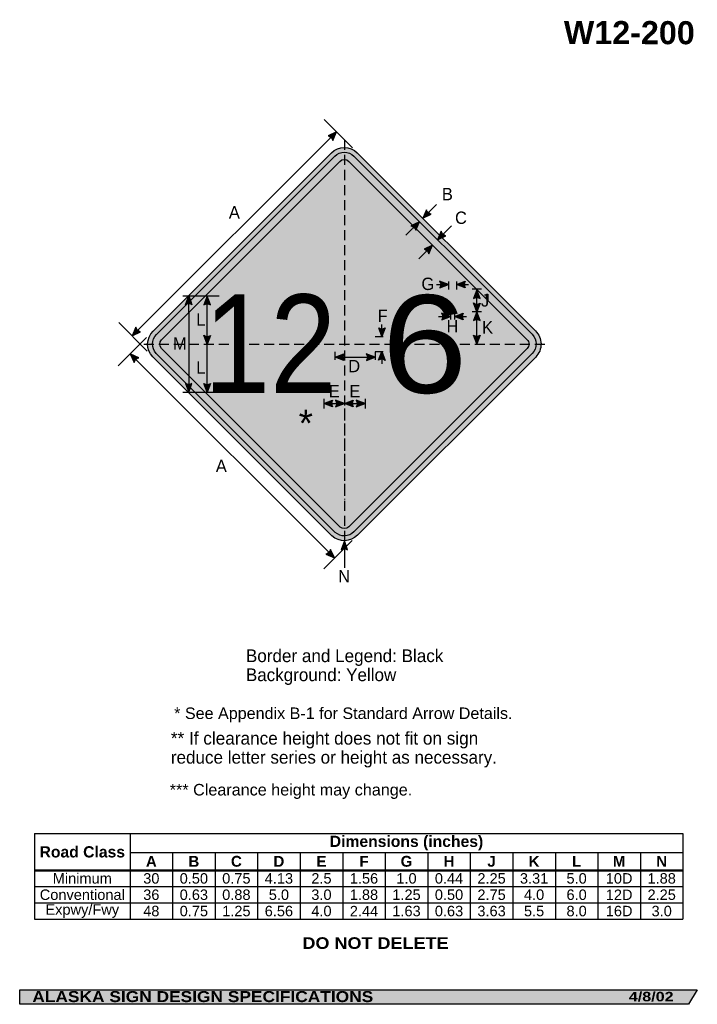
# Model space of a CAD drawing. Header units: feet. Extents: x 7 to 92, y 0 to 123.
import ezdxf
from ezdxf.enums import TextEntityAlignment as Align

# ---------------------------------------------------------------- set-up
doc = ezdxf.new("R2010")
doc.units = ezdxf.units.FT
doc.header["$MEASUREMENT"] = 0
doc.linetypes.add('DASHED2', pattern=[0.375, 0.25, -0.125])
doc.layers.add('Sign', color=7, linetype='Continuous')
doc.styles.add('ARIAL', font='arial.ttf')
doc.styles.add('ARIAL B', font='arialbd.ttf')
doc.styles.add('ARIAL BLACK B', font='ariblk.ttf')
doc.styles.add('ARIAL BLACK BI', font='ariblk.ttf')
doc.styles.add('FHWA SERIES D2000EX B', font='txt')

# ---------------------------------------------------------------- blocks, each defined once
blk = doc.blocks.new('*T2')
at = {"color": 0, "linetype": 'ByBlock', "lineweight": -2, "transparency": 16777216}
for p, q in [((0, 0), (80.80716279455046, 0)), ((0, 0), (0, -10.683075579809)), ((11.9071627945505, 0), (11.9071627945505, -4.553775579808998)), ((80.80716279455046, 0), (80.80716279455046, -10.683075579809)), ((11.9071627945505, -2.3558341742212), (80.80716279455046, -2.3558341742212)), ((17.2071627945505, -2.3558341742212), (17.2071627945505, -4.553775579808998)), ((22.50716279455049, -2.3558341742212), (22.50716279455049, -4.553775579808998)), ((27.80716279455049, -2.3558341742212), (27.80716279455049, -4.553775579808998)), ((33.10716279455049, -2.3558341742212), (33.10716279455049, -4.553775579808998)), ((38.40716279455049, -2.3558341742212), (38.40716279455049, -4.553775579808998)), ((43.70716279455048, -2.3558341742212), (43.70716279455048, -4.553775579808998)), ((49.00716279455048, -2.3558341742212), (49.00716279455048, -4.553775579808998)), ((54.30716279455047, -2.3558341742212), (54.30716279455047, -4.553775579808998)), ((59.60716279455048, -2.3558341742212), (59.60716279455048, -4.553775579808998)), ((64.90716279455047, -2.3558341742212), (64.90716279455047, -4.553775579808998)), ((70.20716279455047, -2.3558341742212), (70.20716279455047, -4.553775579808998)), ((75.50716279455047, -2.3558341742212), (75.50716279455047, -4.553775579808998)), ((0, -4.553775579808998), (80.80716279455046, -4.553775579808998)), ((0, -4.598775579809), (80.80716279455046, -4.598775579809)), ((11.9071627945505, -4.598775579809), (11.9071627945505, -10.683075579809)), ((17.2071627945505, -4.598775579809), (17.2071627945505, -10.683075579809)), ((22.50716279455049, -4.598775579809), (22.50716279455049, -10.683075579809)), ((27.80716279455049, -4.598775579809), (27.80716279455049, -10.683075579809)), ((33.10716279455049, -4.598775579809), (33.10716279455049, -10.683075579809)), ((38.40716279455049, -4.598775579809), (38.40716279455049, -10.683075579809)), ((43.70716279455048, -4.598775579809), (43.70716279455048, -10.683075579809)), ((49.00716279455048, -4.598775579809), (49.00716279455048, -10.683075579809)), ((54.30716279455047, -4.598775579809), (54.30716279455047, -10.683075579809)), ((59.60716279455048, -4.598775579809), (59.60716279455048, -10.683075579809)), ((64.90716279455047, -4.598775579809), (64.90716279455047, -10.683075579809)), ((70.20716279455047, -4.598775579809), (70.20716279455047, -10.683075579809)), ((75.50716279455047, -4.598775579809), (75.50716279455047, -10.683075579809)), ((0, -6.611875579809), (80.80716279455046, -6.611875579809)), ((0, -8.647475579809), (80.80716279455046, -8.647475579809)), ((0, -10.683075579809), (80.80716279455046, -10.683075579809))]:
    blk.add_line(p, q, dxfattribs=at)
at = {"color": 18, "transparency": 16777216, "attachment_point": 5}
for s, insert, char_height, width, style in [('Dimensions (inches)', (46.35716279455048, -1.177917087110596), 1.399999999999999, 68.77999999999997, 'ARIAL B'), ('Road Class', (5.95358139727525, -2.288137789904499), 1.399999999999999, 11.7871627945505, 'ARIAL B'), ('A', (14.5571627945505, -3.4660548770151), 1.35, 5.179999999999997, 'ARIAL B'), ('B', (19.8571627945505, -3.4660548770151), 1.35, 5.179999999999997, 'ARIAL B'), ('C', (25.1571627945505, -3.4660548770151), 1.35, 5.179999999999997, 'ARIAL B'), ('D', (30.4571627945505, -3.4660548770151), 1.35, 5.179999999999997, 'ARIAL B'), ('E', (35.7571627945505, -3.4660548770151), 1.35, 5.179999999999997, 'ARIAL B'), ('F', (41.05716279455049, -3.4660548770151), 1.35, 5.179999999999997, 'ARIAL B'), ('G', (46.35716279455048, -3.4660548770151), 1.35, 5.179999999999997, 'ARIAL B'), ('H', (51.65716279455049, -3.4660548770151), 1.35, 5.179999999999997, 'ARIAL B'), ('J', (56.95716279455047, -3.4660548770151), 1.35, 5.179999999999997, 'ARIAL B'), ('K', (62.25716279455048, -3.4660548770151), 1.35, 5.179999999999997, 'ARIAL B'), ('L', (67.55716279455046, -3.4660548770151), 1.35, 5.179999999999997, 'ARIAL B'), ('M', (72.85716279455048, -3.4660548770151), 1.35, 5.179999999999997, 'ARIAL B'), ('N', (78.15716279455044, -3.4660548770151), 1.35, 5.179999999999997, 'ARIAL B'), ('Minimum', (5.95358139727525, -5.594075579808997), 1.3, 11.7871627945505, 'ARIAL'), ('30', (14.5571627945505, -5.594075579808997), 1.3, 5.179999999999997, 'ARIAL'), ('0.50', (19.8571627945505, -5.594075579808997), 1.3, 5.179999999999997, 'ARIAL'), ('0.75', (25.1571627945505, -5.594075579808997), 1.3, 5.179999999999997, 'ARIAL'), ('4.13', (30.4571627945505, -5.594075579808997), 1.3, 5.179999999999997, 'ARIAL'), ('2.5', (35.7571627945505, -5.594075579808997), 1.3, 5.179999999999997, 'ARIAL'), ('1.56', (41.05716279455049, -5.594075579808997), 1.3, 5.179999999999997, 'ARIAL'), ('1.0', (46.35716279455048, -5.594075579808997), 1.3, 5.179999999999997, 'ARIAL'), ('0.44', (51.65716279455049, -5.594075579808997), 1.3, 5.179999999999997, 'ARIAL'), ('2.25', (56.95716279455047, -5.594075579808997), 1.3, 5.179999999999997, 'ARIAL'), ('3.31', (62.25716279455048, -5.594075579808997), 1.3, 5.179999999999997, 'ARIAL'), ('5.0', (67.55716279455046, -5.594075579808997), 1.3, 5.179999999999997, 'ARIAL'), ('10D', (72.85716279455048, -5.594075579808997), 1.3, 5.179999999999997, 'ARIAL'), ('1.88', (78.15716279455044, -5.594075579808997), 1.3, 5.179999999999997, 'ARIAL'), ('Conventional', (5.95358139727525, -7.629675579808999), 1.3, 11.7871627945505, 'ARIAL'), ('36', (14.5571627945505, -7.629675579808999), 1.3, 5.179999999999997, 'ARIAL'), ('0.63', (19.8571627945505, -7.629675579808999), 1.3, 5.179999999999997, 'ARIAL'), ('0.88', (25.1571627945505, -7.629675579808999), 1.3, 5.179999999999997, 'ARIAL'), ('5.0', (30.4571627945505, -7.629675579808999), 1.3, 5.179999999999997, 'ARIAL'), ('3.0', (35.7571627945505, -7.629675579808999), 1.3, 5.179999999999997, 'ARIAL'), ('1.88', (41.05716279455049, -7.629675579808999), 1.3, 5.179999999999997, 'ARIAL'), ('1.25', (46.35716279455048, -7.629675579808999), 1.3, 5.179999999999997, 'ARIAL'), ('0.50', (51.65716279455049, -7.629675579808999), 1.3, 5.179999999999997, 'ARIAL'), ('2.75', (56.95716279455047, -7.629675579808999), 1.3, 5.179999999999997, 'ARIAL'), ('4.0', (62.25716279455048, -7.629675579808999), 1.3, 5.179999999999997, 'ARIAL'), ('6.0', (67.55716279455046, -7.629675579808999), 1.3, 5.179999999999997, 'ARIAL'), ('12D', (72.85716279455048, -7.629675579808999), 1.3, 5.179999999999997, 'ARIAL'), ('2.25', (78.15716279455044, -7.629675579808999), 1.3, 5.179999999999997, 'ARIAL'), ('Expwy/Fwy', (5.95358139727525, -9.665275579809), 1.3, 11.7871627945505, 'ARIAL'), ('48', (14.5571627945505, -9.665275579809), 1.3, 5.179999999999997, 'ARIAL'), ('0.75', (19.8571627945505, -9.665275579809), 1.3, 5.179999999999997, 'ARIAL'), ('1.25', (25.1571627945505, -9.665275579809), 1.3, 5.179999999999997, 'ARIAL'), ('6.56', (30.4571627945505, -9.665275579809), 1.3, 5.179999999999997, 'ARIAL'), ('4.0', (35.7571627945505, -9.665275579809), 1.3, 5.179999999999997, 'ARIAL'), ('2.44', (41.05716279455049, -9.665275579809), 1.3, 5.179999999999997, 'ARIAL'), ('1.63', (46.35716279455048, -9.665275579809), 1.3, 5.179999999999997, 'ARIAL'), ('0.63', (51.65716279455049, -9.665275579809), 1.3, 5.179999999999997, 'ARIAL'), ('3.63', (56.95716279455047, -9.665275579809), 1.3, 5.179999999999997, 'ARIAL'), ('5.5', (62.25716279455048, -9.665275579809), 1.3, 5.179999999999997, 'ARIAL'), ('8.0', (67.55716279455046, -9.665275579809), 1.3, 5.179999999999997, 'ARIAL'), ('16D', (72.85716279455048, -9.665275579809), 1.3, 5.179999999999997, 'ARIAL'), ('3.0', (78.15716279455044, -9.665275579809), 1.3, 5.179999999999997, 'ARIAL')]:
    blk.add_mtext(s, dxfattribs=dict(at, insert=insert, char_height=char_height, width=width, style=style))

msp = doc.modelspace()

# ---------------------------------------------------------------- hatches: boundary and pattern name
h = msp.add_hatch(color=256)
h.dxf.hatch_style = 1
edge = h.paths.add_edge_path()
edge.add_line((46.42125804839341, 108.0560310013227), (46.87178906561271, 109.1289730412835))
edge.add_line((46.87178906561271, 109.1289730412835), (45.8209090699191, 108.6116031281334))
edge.add_arc((45.7122061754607, 107.8919858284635), 0.7277811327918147, 13.026667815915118, 81.4100407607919, ccw=False)
at = {"true_color": 0xffff00}
h = msp.add_hatch(color=2, dxfattribs=at)
h.dxf.hatch_style = 1
h.paths.add_polyline_path([(46.31082649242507, 58.74395984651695, 0.405015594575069), (49.48499226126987, 58.82380852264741), (71.70033481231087, 81.039151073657, 0.4200433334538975), (71.66594303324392, 84.29794977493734), (49.46889761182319, 106.494995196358, 0.4144463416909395), (46.24168067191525, 106.4921841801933), (24.0130534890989, 84.2635579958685, 0.4089501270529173), (23.98581438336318, 81.06684974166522)])
h.paths.add_polyline_path([(24.41406965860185, 81.48712298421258, -0.4081050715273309), (24.43752164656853, 83.83949811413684), (46.66623429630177, 106.0682096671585, -0.4144847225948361), (49.04474167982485, 106.0706229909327), (71.2463554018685, 83.86900926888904, -0.4210365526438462), (71.27580708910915, 81.46315132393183), (49.05858282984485, 59.24592722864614, -0.4035070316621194), (46.72574159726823, 59.17757199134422)], flags=16)
h.paths.add_polyline_path([(25.05818179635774, 82.11580378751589, -0.4053199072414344), (25.07422388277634, 83.20340829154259), (47.30318953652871, 105.432372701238, -0.4146113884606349), (48.40855439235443, 105.4340180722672), (70.618988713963, 83.2235837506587, -0.4243177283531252), (70.63901550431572, 82.09915169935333), (48.41804416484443, 59.87818076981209, -0.3985396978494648), (47.34409117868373, 59.83201290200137)], flags=0)
at = {"true_color": 0x000000}
h = msp.add_hatch(color=18, dxfattribs=at)
h.dxf.hatch_style = 1
h.paths.add_polyline_path([(46.72574159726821, 59.17757199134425, 0.4035070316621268), (49.05858282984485, 59.24592722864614), (71.27580708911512, 81.4631513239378, 0.4210365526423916), (71.24635540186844, 83.86900926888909), (49.04474167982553, 106.0706229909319, 0.414484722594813), (46.66623429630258, 106.0682096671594), (24.4375216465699, 83.83949811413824, 0.4081050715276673), (24.41406965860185, 81.48712298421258)])
h.paths.add_polyline_path([(25.05818179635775, 82.11580378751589, -0.4053199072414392), (25.07422388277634, 83.20340829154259), (47.30318953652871, 105.432372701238, -0.4146113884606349), (48.40855439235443, 105.4340180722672), (70.618988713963, 83.2235837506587, -0.4243177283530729), (70.63901550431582, 82.09915169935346), (48.41804416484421, 59.87818076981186, -0.3985396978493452), (47.34409117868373, 59.83201290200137)], flags=16)
at = {"true_color": 0xffff00}
h = msp.add_hatch(color=2, dxfattribs=at)
h.dxf.hatch_style = 1
h.paths.add_polyline_path([(47.34409117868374, 59.83201290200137, 0.3985396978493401), (48.41804416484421, 59.87818076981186), (70.63901550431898, 82.0991516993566, 0.4243177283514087), (70.61898871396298, 83.22358375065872), (48.40855439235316, 105.4340180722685, 0.414611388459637), (47.30318953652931, 105.4323727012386), (25.07422388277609, 83.20340829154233, 0.4053199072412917), (25.05818179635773, 82.11580378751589)])
h = msp.add_hatch(color=256)
h.dxf.hatch_style = 1
edge = h.paths.add_edge_path()
edge.add_line((58.07508897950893, 99.4122768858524), (57.6245579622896, 98.33933484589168))
edge.add_line((57.6245579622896, 98.33933484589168), (58.67543795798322, 98.85670475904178))
edge.add_arc((58.78414085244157, 99.57632205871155), 0.7277811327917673, 193.0266678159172, 261.4100407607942, ccw=False)
h = msp.add_hatch(color=256)
h.dxf.hatch_style = 1
edge = h.paths.add_edge_path()
edge.add_line((56.75243168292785, 96.8394599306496), (57.20296270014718, 97.91240197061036))
edge.add_line((57.20296270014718, 97.91240197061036), (56.15208270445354, 97.39503205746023))
edge.add_arc((56.04337980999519, 96.6754147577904), 0.7277811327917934, 13.026667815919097, 81.41004076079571, ccw=False)
h = msp.add_hatch(color=256)
h.dxf.hatch_style = 1
edge = h.paths.add_edge_path()
edge.add_line((59.9202837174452, 96.71855401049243), (59.46975270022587, 95.64561197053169))
edge.add_line((59.46975270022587, 95.64561197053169), (60.5206326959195, 96.16298188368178))
edge.add_arc((60.62933559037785, 96.88259918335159), 0.7277811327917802, 193.0266678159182, 261.4100407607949, ccw=False)
h = msp.add_hatch(color=256)
h.dxf.hatch_style = 1
edge = h.paths.add_edge_path()
edge.add_line((58.39768945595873, 93.92140995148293), (58.84822047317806, 94.99435199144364))
edge.add_line((58.84822047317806, 94.99435199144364), (57.79734047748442, 94.47698207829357))
edge.add_arc((57.68863758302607, 93.75736477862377), 0.7277811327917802, 13.026667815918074, 81.41004076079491, ccw=False)
h = msp.add_hatch(color=256)
h.dxf.hatch_style = 1
edge = h.paths.add_edge_path()
edge.add_line((59.74147822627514, 89.67931013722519), (60.83000002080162, 90.09077474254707))
edge.add_line((60.83000002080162, 90.09077474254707), (59.73144569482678, 90.49722127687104))
edge.add_arc((59.13451425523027, 90.08088219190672), 0.7277811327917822, -33.4889293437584, 34.894443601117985, ccw=False)
h = msp.add_hatch(color=256)
h.dxf.hatch_style = 1
edge = h.paths.add_edge_path()
edge.add_line((62.90810514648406, 89.67931013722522), (61.81958335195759, 90.09077474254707))
edge.add_line((61.81958335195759, 90.09077474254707), (62.91813767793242, 90.49722127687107))
edge.add_arc((63.51506911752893, 90.08088219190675), 0.7277811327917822, 145.105556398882, 213.4889293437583)
h = msp.add_hatch(color=256)
h.dxf.hatch_style = 1
edge = h.paths.add_edge_path()
edge.add_line((28.46067793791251, 88.65135452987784), (28.05313478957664, 87.55320655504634))
edge.add_arc((28.46796519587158, 86.95770659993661), 0.7257440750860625, 107.723897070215, 124.86140201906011, ccw=False)
edge.add_line((28.2470266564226, 87.64900293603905), (28.67655392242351, 88.0785301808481))
edge.add_line((28.67655392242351, 88.0785301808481), (28.46067793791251, 88.65135452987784))
h = msp.add_hatch(color=256)
h.dxf.hatch_style = 1
edge = h.paths.add_edge_path()
edge.add_line((31.16811993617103, 87.55200580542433), (30.75774233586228, 88.6409378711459))
edge.add_line((30.75774233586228, 88.6409378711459), (30.35019918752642, 87.54278989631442))
edge.add_arc((30.7659420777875, 86.94544307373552), 0.7277811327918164, 56.45386549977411, 124.83723844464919, ccw=False)
h = msp.add_hatch(color=256)
h.dxf.hatch_style = 1
edge = h.paths.add_edge_path()
edge.add_line((64.79050923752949, 88.33585996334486), (64.38013163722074, 89.42479202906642))
edge.add_line((64.38013163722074, 89.42479202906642), (63.97258848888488, 88.32664405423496))
edge.add_arc((64.38833137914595, 87.72929723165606), 0.7277811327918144, 56.453865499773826, 124.83723844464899, ccw=False)
at = {"true_color": 0xffffff}
h = msp.add_hatch(color=7, dxfattribs=at)
h.dxf.hatch_style = 1
h.paths.add_polyline_path([(65.5573087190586, 88.86564629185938), (65.55730998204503, 88.2852624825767), (65.75182599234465, 88.09074647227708), (65.75199716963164, 88.86558436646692)])
h = msp.add_hatch(color=7, dxfattribs=at)
h.dxf.hatch_style = 1
edge = h.paths.add_edge_path()
edge.add_line((28.67655392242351, 88.0785301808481), (28.2470266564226, 87.64900293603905))
edge.add_arc((28.46887767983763, 86.9558597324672), 0.7277811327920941, 56.45386549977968, 107.7480606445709, ccw=False)
edge.add_line((28.87105553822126, 87.56242246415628), (28.67655392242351, 88.0785301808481))
h = msp.add_hatch(color=256)
h.dxf.hatch_style = 1
edge = h.paths.add_edge_path()
edge.add_line((64.78968365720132, 87.76893243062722), (64.37930605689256, 86.68000036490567))
edge.add_line((64.37930605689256, 86.68000036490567), (63.97176290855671, 87.77814833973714))
edge.add_arc((64.38750579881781, 88.37549516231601), 0.7277811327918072, 235.1627615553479, 303.5461345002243)
h = msp.add_hatch(color=256)
h.dxf.hatch_style = 1
edge = h.paths.add_edge_path()
edge.add_line((59.9862698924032, 85.67866235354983), (61.07479168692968, 86.09012695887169))
edge.add_line((61.07479168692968, 86.09012695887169), (59.97623736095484, 86.49657349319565))
edge.add_arc((59.37930592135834, 86.08023440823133), 0.7277811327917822, -33.48892934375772, 34.894443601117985, ccw=False)
h = msp.add_hatch(color=256)
h.dxf.hatch_style = 1
edge = h.paths.add_edge_path()
edge.add_line((62.67112598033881, 85.67866235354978), (61.58260418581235, 86.09012695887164))
edge.add_line((61.58260418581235, 86.09012695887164), (62.68115851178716, 86.49657349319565))
edge.add_arc((63.27808995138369, 86.0802344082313), 0.7277811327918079, 145.105556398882, 213.488929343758)
h = msp.add_hatch(color=256)
h.dxf.hatch_style = 1
edge = h.paths.add_edge_path()
edge.add_line((64.78968365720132, 85.59106829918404), (64.37930605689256, 86.68000036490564))
edge.add_line((64.37930605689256, 86.68000036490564), (63.97176290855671, 85.58185239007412))
edge.add_arc((64.3875057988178, 84.98450556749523), 0.7277811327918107, 56.45386549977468, 124.83723844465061, ccw=False)
h = msp.add_hatch(color=256)
h.dxf.hatch_style = 1
edge = h.paths.add_edge_path()
edge.add_line((21.86647596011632, 84.74607095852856), (21.41594494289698, 83.67312891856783))
edge.add_line((21.41594494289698, 83.67312891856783), (22.46682493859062, 84.19049883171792))
edge.add_arc((22.57552783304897, 84.91011613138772), 0.7277811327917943, 193.0266678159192, 261.410040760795, ccw=False)
h = msp.add_hatch(color=256)
h.dxf.hatch_style = 1
edge = h.paths.add_edge_path()
edge.add_line((31.16811993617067, 83.74028660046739), (30.75774233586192, 82.65135453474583))
edge.add_line((30.75774233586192, 82.65135453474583), (30.35019918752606, 83.74950250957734))
edge.add_arc((30.76594207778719, 84.3468493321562), 0.7277811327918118, 235.1627615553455, 303.5461345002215)
h = msp.add_hatch(color=256)
h.dxf.hatch_style = 1
edge = h.paths.add_edge_path()
edge.add_line((52.95458475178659, 84.68950534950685), (52.54420715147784, 83.60057328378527))
edge.add_line((52.54420715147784, 83.60057328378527), (52.13666400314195, 84.69872125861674))
edge.add_arc((52.55240689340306, 85.29606808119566), 0.7277811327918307, 235.1627615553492, 303.5461345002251)
h = msp.add_hatch(color=256)
h.dxf.hatch_style = 1
edge = h.paths.add_edge_path()
edge.add_line((64.78847740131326, 83.75851576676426), (64.37809980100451, 82.6695837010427))
edge.add_line((64.37809980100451, 82.6695837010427), (63.97055665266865, 83.76773167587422))
edge.add_arc((64.38629954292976, 84.36507849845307), 0.7277811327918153, 235.162761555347, 303.5461345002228)
h = msp.add_hatch(color=256)
h.dxf.hatch_style = 1
edge = h.paths.add_edge_path()
edge.add_line((22.24211386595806, 80.95740635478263), (21.18146331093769, 81.43615808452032))
edge.add_line((21.18146331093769, 81.43615808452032), (21.67085742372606, 80.37196177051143))
edge.add_arc((22.38734788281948, 80.24426369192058), 0.7277811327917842, 101.5110706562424, 169.8944436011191, ccw=False)
h = msp.add_hatch(color=256)
h.dxf.hatch_style = 1
edge = h.paths.add_edge_path()
edge.add_line((47.79157011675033, 80.62660868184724), (46.70304832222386, 81.03807328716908))
edge.add_line((46.70304832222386, 81.03807328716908), (47.80160264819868, 81.44451982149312))
edge.add_arc((48.39853408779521, 81.02818073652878), 0.7277811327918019, 145.1055563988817, 213.488929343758)
h = msp.add_hatch(color=256)
h.dxf.hatch_style = 1
edge = h.paths.add_edge_path()
edge.add_line((50.60150568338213, 80.62660868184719), (51.69002747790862, 81.03807328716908))
edge.add_line((51.69002747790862, 81.03807328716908), (50.59147315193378, 81.44451982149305))
edge.add_arc((49.99454171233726, 81.02818073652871), 0.7277811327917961, -33.48892934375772, 34.89444360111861, ccw=False)
h = msp.add_hatch(color=256)
h.dxf.hatch_style = 1
edge = h.paths.add_edge_path()
edge.add_line((52.13380354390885, 80.63143288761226), (52.5441811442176, 81.72036495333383))
edge.add_line((52.5441811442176, 81.72036495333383), (52.95172429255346, 80.62221697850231))
edge.add_arc((52.53598140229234, 80.02487015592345), 0.7277811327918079, 55.16276155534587, 123.5461345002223)
h = msp.add_hatch(color=256)
h.dxf.hatch_style = 1
edge = h.paths.add_edge_path()
edge.add_line((28.46067793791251, 76.64875036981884), (28.05313478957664, 77.74689834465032))
edge.add_arc((28.46801353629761, 78.34248011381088), 0.7258388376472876, 235.1391583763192, 252.6894951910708)
edge.add_line((28.25204024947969, 77.64951723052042), (28.67750350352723, 77.22409442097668))
edge.add_line((28.67750350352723, 77.22409442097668), (28.46067793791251, 76.64875036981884))
h = msp.add_hatch(color=7, dxfattribs=at)
h.dxf.hatch_style = 1
edge = h.paths.add_edge_path()
edge.add_line((28.67750350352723, 77.22409442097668), (28.25204024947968, 77.64951723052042))
edge.add_arc((28.46887767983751, 78.34424516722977), 0.7277811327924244, 252.6658920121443, 303.5461345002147)
edge.add_line((28.87105553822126, 77.73768243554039), (28.67750350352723, 77.22409442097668))
h = msp.add_hatch(color=256)
h.dxf.hatch_style = 1
edge = h.paths.add_edge_path()
edge.add_line((31.16811993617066, 77.74028660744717), (30.75774233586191, 76.65135454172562))
edge.add_line((30.75774233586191, 76.65135454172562), (30.35019918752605, 77.74950251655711))
edge.add_arc((30.76594207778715, 78.34684933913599), 0.7277811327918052, 235.1627615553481, 303.5461345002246)
h = msp.add_hatch(color=256)
h.dxf.hatch_style = 1
edge = h.paths.add_edge_path()
edge.add_line((46.39053202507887, 74.8323656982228), (45.30201023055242, 75.24383030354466))
edge.add_line((45.30201023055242, 75.24383030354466), (46.40056455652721, 75.65027683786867))
edge.add_arc((46.99749599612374, 75.23393775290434), 0.7277811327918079, 145.105556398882, 213.488929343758)
h = msp.add_hatch(color=256)
h.dxf.hatch_style = 1
edge = h.paths.add_edge_path()
edge.add_line((46.76817235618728, 74.83818586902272), (47.85669415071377, 75.24965047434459))
edge.add_line((47.85669415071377, 75.24965047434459), (46.75813982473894, 75.65609700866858))
edge.add_arc((46.16120838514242, 75.23975792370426), 0.7277811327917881, -33.48892934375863, 34.8944436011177, ccw=False)
h = msp.add_hatch(color=256)
h.dxf.hatch_style = 1
edge = h.paths.add_edge_path()
edge.add_line((48.94782011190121, 74.83818586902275), (47.85929831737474, 75.24965047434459))
edge.add_line((47.85929831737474, 75.24965047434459), (48.95785264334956, 75.65609700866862))
edge.add_arc((49.55478408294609, 75.23975792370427), 0.7277811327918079, 145.105556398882, 213.4889293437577)
h = msp.add_hatch(color=256)
h.dxf.hatch_style = 1
edge = h.paths.add_edge_path()
edge.add_line((49.34630092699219, 74.8440534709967), (50.43482272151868, 75.2555180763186))
edge.add_line((50.43482272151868, 75.2555180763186), (49.33626839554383, 75.66196461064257))
edge.add_arc((48.7393369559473, 75.24562552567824), 0.7277811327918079, -33.48892934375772, 34.894443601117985, ccw=False)
h = msp.add_hatch(color=256)
h.dxf.hatch_style = 1
edge = h.paths.add_edge_path()
edge.add_line((48.26177736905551, 57.01972237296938), (47.85546722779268, 58.11017864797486))
edge.add_line((47.85546722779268, 58.11017864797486), (47.44382791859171, 57.01355953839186))
edge.add_arc((47.85733822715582, 56.41466505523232), 0.727781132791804, 56.24000002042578, 124.62337296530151, ccw=False)
h = msp.add_hatch(color=256)
h.dxf.hatch_style = 1
edge = h.paths.add_edge_path()
edge.add_line((45.56624021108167, 56.46948235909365), (46.62689076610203, 55.99073062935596))
edge.add_line((46.62689076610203, 55.99073062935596), (46.13749665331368, 57.05492694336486))
edge.add_arc((45.42100619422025, 57.18262502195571), 0.7277811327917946, 281.5110706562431, 349.89444360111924, ccw=False)
at = {"layer": 'Sign', "true_color": 0xffffff}
msp.add_hatch(color=7, dxfattribs=at).paths.add_polyline_path([(56.82656459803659, 97.01600786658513), (57.20296270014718, 97.91240197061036), (56.35006810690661, 97.49250435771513)])
at = {"layer": 'Sign', "true_color": 0x000000}
for points in [[(46.30495575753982, 89.46513995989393), (47.30495575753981, 89.46513995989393), (47.05989957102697, 86.71513995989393), (46.55495575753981, 86.71999989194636)], [(60.83000001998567, 89.46708333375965), (61.83000001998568, 89.46708333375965), (61.58494383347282, 86.71708333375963), (61.08000001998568, 86.72194326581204)], [(62.70500001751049, 89.46708333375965), (63.70500001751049, 89.46708333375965), (63.45994383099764, 86.71708333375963), (62.95500001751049, 86.72194326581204)], [(46.69037241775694, 83.59135453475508), (51.69037241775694, 83.59135453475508), (51.69037241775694, 81.7113545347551), (46.69037241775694, 81.7113545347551)], [(47.88426842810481, 63.26133979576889), (41.19293694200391, 69.57137366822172), (41.15647178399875, 69.610322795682), (41.08354332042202, 69.68822501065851), (40.99237764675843, 69.82455190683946), (40.95591434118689, 69.9024541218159), (40.90121753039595, 69.99983387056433), (40.86475051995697, 70.1166832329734), (40.82828536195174, 70.23353655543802), (40.81005556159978, 70.35038789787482), (40.79182205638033, 70.48671677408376), (40.81005556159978, 70.64251922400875), (40.81005556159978, 70.70094786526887), (40.82828536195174, 70.77884810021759), (40.86475051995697, 70.95412808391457), (40.90121753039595, 71.03203029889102), (40.91945103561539, 71.1099305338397), (40.99237764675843, 71.2462594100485), (41.08354332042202, 71.36311075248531), (41.17470528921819, 71.46049050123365), (41.2658654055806, 71.55786430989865), (41.35702922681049, 71.61629295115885), (41.46642470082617, 71.67471961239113), (41.55758481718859, 71.71366675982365), (41.6669802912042, 71.7526198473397), (41.75814596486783, 71.77209540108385), (41.84930608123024, 71.79156897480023), (41.99516671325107, 71.79156897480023), (42.08632868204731, 71.79156897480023), (42.12279384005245, 71.79156897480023), (45.31348682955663, 71.09045696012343), (45.31348682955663, 74.61550644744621), (50.43682393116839, 74.61550644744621), (50.43682393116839, 71.09045696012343), (53.62751321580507, 71.79156897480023), (53.77337384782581, 71.79156897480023), (53.91923262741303, 71.79156897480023), (54.01039830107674, 71.77209540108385), (54.10156026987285, 71.7526198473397), (54.30211586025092, 71.67471961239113), (54.39327968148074, 71.61629295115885), (54.50267330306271, 71.55786430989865), (54.59383527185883, 71.46049050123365), (54.68500094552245, 71.36311075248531), (54.75792940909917, 71.2462594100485), (54.83085972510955, 71.1099305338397), (54.90379004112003, 70.95412808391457), (54.94025519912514, 70.77884810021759), (54.95848870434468, 70.64251922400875), (54.95848870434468, 70.48671677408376), (54.95848870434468, 70.35038789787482), (54.92202169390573, 70.23353655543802), (54.90379004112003, 70.1166832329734), (54.84909323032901, 69.99983387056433), (54.81262807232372, 69.9024541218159), (54.75792940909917, 69.82455190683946), (54.66676744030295, 69.68822501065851), (54.61206877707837, 69.610322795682), (54.57560547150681, 69.57137366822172)], [(7.399373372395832, 2.133735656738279), (91.84195454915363, 2.133735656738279), (90.75006357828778, 0.3343149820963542), (7.402168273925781, 0.3343149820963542)]]:
    msp.add_hatch(color=18, dxfattribs=at).paths.add_polyline_path(points, flags=0)

# ---------------------------------------------------------------- linework, layer by layer
for p, q in [((28.46067793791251, 87.8626542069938), (28.46067793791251, 88.65135452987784)), ((28.46067793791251, 77.43745069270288), (28.46067793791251, 76.64875036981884)), ((9.244593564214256, 21.62073358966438), (90.05175635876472, 21.62073358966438)), ((9.244593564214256, 17.11278532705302), (90.05175635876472, 17.11278532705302)), ((9.244593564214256, 16.98237137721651), (90.05175635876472, 16.98237137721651))]:
    msp.add_line(p, q)
at = {"color": 7, "true_color": 0xffffff}
msp.add_line((28.46067793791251, 86.58986215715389), (28.46067793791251, 87.86265420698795), dxfattribs=at)
for points in [[(46.42125804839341, 108.0560310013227), (46.87178906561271, 109.1289730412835), (45.8209090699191, 108.6116031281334, -0.307560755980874), (46.42125804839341, 108.0560310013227, -4.141293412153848)], [(58.07508897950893, 99.4122768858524), (57.6245579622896, 98.33933484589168), (58.67543795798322, 98.85670475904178, -0.307560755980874), (58.07508897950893, 99.4122768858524, -4.141293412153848)], [(56.75243168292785, 96.8394599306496), (57.20296270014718, 97.91240197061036), (56.15208270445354, 97.39503205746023, -0.307560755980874), (56.75243168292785, 96.8394599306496, -4.141293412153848)], [(59.9202837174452, 96.71855401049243), (59.46975270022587, 95.64561197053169), (60.5206326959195, 96.16298188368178, -0.307560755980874), (59.9202837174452, 96.71855401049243, -4.141293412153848)], [(58.39768945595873, 93.92140995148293), (58.84822047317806, 94.99435199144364), (57.79734047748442, 94.47698207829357, -0.307560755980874), (58.39768945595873, 93.92140995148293, -4.141293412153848)], [(59.74147822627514, 89.67931013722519), (60.83000002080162, 90.09077474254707), (59.73144569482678, 90.49722127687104, -0.307560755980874), (59.74147822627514, 89.67931013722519, -4.141293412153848)], [(62.90810514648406, 89.67931013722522), (61.81958335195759, 90.09077474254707), (62.91813767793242, 90.49722127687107, 0.307560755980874), (62.90810514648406, 89.67931013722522, 4.141293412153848)], [(31.16811993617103, 87.55200580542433), (30.75774233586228, 88.6409378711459), (30.35019918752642, 87.54278989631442, -0.307560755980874), (31.16811993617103, 87.55200580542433, -4.141293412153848)], [(64.79050923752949, 88.33585996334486), (64.38013163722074, 89.42479202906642), (63.97258848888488, 88.32664405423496, -0.307560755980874), (64.79050923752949, 88.33585996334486, -4.141293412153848)], [(64.78968365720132, 87.76893243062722), (64.37930605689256, 86.68000036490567), (63.97176290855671, 87.77814833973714, 0.307560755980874), (64.78968365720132, 87.76893243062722, 4.141293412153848)], [(59.9862698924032, 85.67866235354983), (61.07479168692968, 86.09012695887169), (59.97623736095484, 86.49657349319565, -0.307560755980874), (59.9862698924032, 85.67866235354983, -4.141293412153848)], [(62.67112598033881, 85.67866235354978), (61.58260418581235, 86.09012695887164), (62.68115851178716, 86.49657349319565, 0.307560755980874), (62.67112598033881, 85.67866235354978, 4.141293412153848)], [(64.78968365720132, 85.59106829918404), (64.37930605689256, 86.68000036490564), (63.97176290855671, 85.58185239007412, -0.307560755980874), (64.78968365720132, 85.59106829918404, -4.141293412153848)], [(21.86647596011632, 84.74607095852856), (21.41594494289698, 83.67312891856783), (22.46682493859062, 84.19049883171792, -0.307560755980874), (21.86647596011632, 84.74607095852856, -4.141293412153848)], [(31.16811993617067, 83.74028660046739), (30.75774233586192, 82.65135453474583), (30.35019918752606, 83.74950250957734, 0.307560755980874), (31.16811993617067, 83.74028660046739, 4.141293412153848)], [(52.95458475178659, 84.68950534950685), (52.54420715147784, 83.60057328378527), (52.13666400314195, 84.69872125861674, 0.307560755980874), (52.95458475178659, 84.68950534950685, 4.141293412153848)], [(64.78847740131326, 83.75851576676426), (64.37809980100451, 82.6695837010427), (63.97055665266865, 83.76773167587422, 0.307560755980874), (64.78847740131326, 83.75851576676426, 4.141293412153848)], [(22.24211386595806, 80.95740635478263), (21.18146331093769, 81.43615808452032), (21.67085742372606, 80.37196177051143, -0.307560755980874), (22.24211386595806, 80.95740635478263, -4.141293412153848)], [(47.79157011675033, 80.62660868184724), (46.70304832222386, 81.03807328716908), (47.80160264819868, 81.44451982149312, 0.307560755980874), (47.79157011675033, 80.62660868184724, 4.141293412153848)], [(50.60150568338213, 80.62660868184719), (51.69002747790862, 81.03807328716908), (50.59147315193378, 81.44451982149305, -0.307560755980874), (50.60150568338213, 80.62660868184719, -4.141293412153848)], [(52.13380354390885, 80.63143288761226), (52.5441811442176, 81.72036495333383), (52.95172429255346, 80.62221697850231, 0.307560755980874), (52.13380354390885, 80.63143288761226, 4.141293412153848)], [(31.16811993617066, 77.74028660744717), (30.75774233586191, 76.65135454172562), (30.35019918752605, 77.74950251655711, 0.307560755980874), (31.16811993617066, 77.74028660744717, 4.141293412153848)], [(46.39053202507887, 74.8323656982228), (45.30201023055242, 75.24383030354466), (46.40056455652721, 75.65027683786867, 0.307560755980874), (46.39053202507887, 74.8323656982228, 4.141293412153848)], [(46.76817235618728, 74.83818586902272), (47.85669415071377, 75.24965047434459), (46.75813982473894, 75.65609700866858, -0.307560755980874), (46.76817235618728, 74.83818586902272, -4.141293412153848)], [(48.94782011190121, 74.83818586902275), (47.85929831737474, 75.24965047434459), (48.95785264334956, 75.65609700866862, 0.307560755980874), (48.94782011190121, 74.83818586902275, 4.141293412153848)], [(49.34630092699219, 74.8440534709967), (50.43482272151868, 75.2555180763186), (49.33626839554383, 75.66196461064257, -0.307560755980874), (49.34630092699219, 74.8440534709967, -4.141293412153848)], [(48.26177736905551, 57.01972237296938), (47.85546722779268, 58.11017864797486), (47.44382791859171, 57.01355953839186, -0.307560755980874), (48.26177736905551, 57.01972237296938, -4.141293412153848)], [(45.56624021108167, 56.46948235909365), (46.62689076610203, 55.99073062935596), (46.13749665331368, 57.05492694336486, -0.307560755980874), (45.56624021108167, 56.46948235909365, -4.141293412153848)]]:
    msp.add_lwpolyline(points, format="xyb")
for points in [[(49.46889761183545, 106.4949951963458), (71.66594303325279, 84.29794977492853, -0.4200433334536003), (71.70033481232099, 81.0391510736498), (49.48499226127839, 58.8238085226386, -0.4050155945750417), (46.31082649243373, 58.74395984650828), (23.9858143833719, 81.0668497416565, -0.4089501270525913), (24.01305348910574, 84.26355799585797), (46.24577245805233, 106.4962759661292, -0.4137034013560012)], [(49.46889761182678, 106.4949951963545), (71.66594303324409, 84.29794977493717, -0.4200433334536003), (71.70033481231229, 81.03915107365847), (49.48499226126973, 58.82380852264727, -0.4050155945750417), (46.31082649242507, 58.74395984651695), (23.98581438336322, 81.06684974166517, -0.4089501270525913), (24.01305348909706, 84.26355799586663), (46.24577245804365, 106.4962759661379, -0.4137034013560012)], [(28.05313478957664, 87.55320655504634), (28.46067793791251, 88.65135452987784), (28.67655392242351, 88.0785301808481), (28.2470266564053, 87.64900293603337, 0.0749161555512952)], [(28.05313478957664, 77.74689834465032), (28.46067793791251, 76.64875036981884), (28.67750350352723, 77.22409442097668), (28.25204024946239, 77.64951723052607, -0.0767278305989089)]]:
    msp.add_lwpolyline(points, format="xyb", close=True)
at = {"color": 18, "true_color": 0x000000}
for points in [[(49.04474167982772, 106.0706229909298), (71.24635540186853, 83.869009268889, -0.4210365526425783), (71.27580708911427, 81.46315132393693), (49.05858282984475, 59.24592722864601, -0.4035070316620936), (46.72574159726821, 59.17757199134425), (24.41406965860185, 81.48712298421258, -0.4081050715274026), (24.43752164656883, 83.83949811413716), (46.66974695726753, 106.071722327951, -0.4136193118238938)], [(48.40855439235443, 105.4340180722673), (70.618988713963, 83.2235837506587, -0.4243177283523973), (70.63901550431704, 82.09915169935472), (48.41804416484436, 59.878180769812, -0.3985396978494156), (47.34409117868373, 59.83201290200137), (25.05818179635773, 82.11580378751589, -0.4053199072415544), (25.07422388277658, 83.20340829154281), (47.30558389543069, 105.4347670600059, -0.4133418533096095)]]:
    msp.add_lwpolyline(points, format="xyb", close=True, dxfattribs=at)
at = {"color": 7, "true_color": 0xffffff}
msp.add_lwpolyline([(65.75182599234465, 88.09074647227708), (65.55730998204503, 88.2852624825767), (65.5573087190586, 88.86564629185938), (65.75199716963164, 88.86558436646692)], close=True, dxfattribs=at)
for points in [[(28.2470266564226, 87.64900293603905), (28.67655392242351, 88.0785301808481), (28.87105553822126, 87.56242246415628, 0.2276266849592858)], [(28.25204024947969, 77.64951723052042), (28.67750350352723, 77.22409442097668), (28.87105553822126, 77.73768243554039, -0.2257276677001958)]]:
    msp.add_lwpolyline(points, format="xyb", close=True, dxfattribs=at)
at = {"layer": 'Sign', "color": 18, "lineweight": -3, "true_color": 0x000000}
for p, q in [((48.88469492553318, 107.1210455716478), (45.34916101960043, 110.6565794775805)), ((21.41594494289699, 83.67312891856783), (46.8717890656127, 109.1289730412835)), ((59.36045945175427, 100.0752252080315), (57.62455796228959, 98.33933484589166)), ((55.50591466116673, 96.21536601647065), (57.20296270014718, 97.91240197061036)), ((61.20565436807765, 97.38149979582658), (59.46975270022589, 95.64561197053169)), ((57.15117225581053, 93.29731857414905), (58.84822047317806, 94.99435199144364)), ((59.34501562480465, 90.09077474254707), (60.84501562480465, 90.09077474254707)), ((60.83000002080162, 90.46708332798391), (60.83000002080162, 89.46708332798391)), ((61.81697918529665, 90.09077474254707), (63.31697918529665, 90.09077474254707)), ((61.81958335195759, 90.46708332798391), (61.81958335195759, 89.46708332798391)), ((27.73673260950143, 88.65135452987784), (32.23673260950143, 88.65135452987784)), ((30.75774233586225, 76.65135454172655), (30.75774233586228, 88.6409378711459)), ((64.9551186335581, 89.49833333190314), (63.8051186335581, 89.49833333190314)), ((64.37809980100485, 82.66958370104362), (64.38013163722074, 89.42479202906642)), ((28.46067793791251, 86.58986215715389), (28.46067793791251, 76.64875036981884)), ((59.57479169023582, 86.09012695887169), (61.07479169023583, 86.09012695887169)), ((61.07479168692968, 86.73270833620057), (61.07479168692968, 85.73270833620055)), ((61.57639846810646, 86.09012695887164), (63.07639846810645, 86.09012695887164)), ((61.5800000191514, 86.72229166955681), (61.5800000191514, 85.72229166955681)), ((64.95308679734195, 86.68000036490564), (63.80308679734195, 86.68000036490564)), ((23.27011159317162, 81.78771225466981), (19.73457768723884, 85.32324616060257)), ((52.54420715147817, 83.60057328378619), (52.54420715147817, 85.1005732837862)), ((51.70565247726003, 83.59536494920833), (52.70565247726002, 83.59536494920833)), ((23.20964693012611, 83.46434170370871), (19.67411302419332, 79.92880779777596)), ((21.17104664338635, 81.44657475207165), (46.62689076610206, 55.99073062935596)), ((46.69002748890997, 81.69432328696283), (46.69002748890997, 80.69432328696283)), ((46.70044415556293, 81.03807328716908), (51.70044415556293, 81.03807328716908)), ((51.69002747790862, 81.69953161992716), (51.69002747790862, 80.69953161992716)), ((51.70565247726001, 81.72036495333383), (52.70565247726, 81.72036495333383)), ((52.5441811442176, 81.70473995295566), (52.5441811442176, 80.20473995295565)), ((27.73673260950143, 76.64875036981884), (32.23673260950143, 76.64875036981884)), ((45.29940606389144, 75.82324254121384), (45.29940606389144, 74.62324254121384)), ((45.29940606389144, 75.24383030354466), (50.43482272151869, 75.2555180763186)), ((50.43482272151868, 75.81282587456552), (50.43482272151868, 74.61282587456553)), ((48.82423023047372, 58.16225840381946), (45.28869632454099, 54.62672449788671)), ((47.85546722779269, 58.11017864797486), (47.85546722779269, 54.75600840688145))]:
    msp.add_line(p, q, dxfattribs=at)
at = {"layer": 'Sign', "color": 7, "lineweight": -3, "true_color": 0xffffff}
msp.add_line((64.9551186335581, 89.49833333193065), (64.34423913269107, 89.49833333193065), dxfattribs=at)
at = {"layer": 'Sign', "color": 18, "linetype": 'DASHED2', "lineweight": -3, "ltscale": 5, "true_color": 0x000000}
for points in [[(47.85669415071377, 108.1101786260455), (47.85669415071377, 58.14036438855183)], [(22.85546723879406, 82.65135453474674), (72.85546723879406, 82.65135453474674)]]:
    msp.add_lwpolyline(points, dxfattribs=at)
at = {"layer": 'Sign', "color": 7, "linetype": 'DASHED2', "lineweight": -3, "ltscale": 5, "true_color": 0xffffff}
msp.add_lwpolyline([(47.85669415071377, 74.61450737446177), (47.85669415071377, 63.26105076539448)], dxfattribs=at)
at = {"layer": 'Sign', "color": 18, "lineweight": -3, "true_color": 0x000000}
msp.add_lwpolyline([(47.85669415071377, 57.44351195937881), (47.85669415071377, 56.94351195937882)], dxfattribs=at)
at = {"layer": 'Sign', "color": 250, "lineweight": -3, "true_color": 0x1f1a17}
msp.add_lwpolyline([(7.399373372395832, 2.133735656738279), (91.84195454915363, 2.133735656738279), (90.75006357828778, 0.3343149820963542), (7.402168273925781, 0.3343149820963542)], close=True, dxfattribs=at)

# ---------------------------------------------------------------- block references
msp.add_blockref('*T2', (9.244593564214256, 21.62073358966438))

# ---------------------------------------------------------------- texts
at = {"layer": 'Sign', "color": 18, "true_color": 0x000000, "style": 'ARIAL B'}
msp.add_text('W12-200', height=2.879082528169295, rotation=359.8749804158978, dxfattribs=at).set_placement((75.20486928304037, 120.0694572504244), (91.52486850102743, 120.0338469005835), align=Align.ALIGNED)
at = {"layer": 'Sign', "color": 18, "true_color": 0x000000, "style": 'ARIAL'}
for s, height, width, p, p2 in [('B', 1.541250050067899, 0.9582577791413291, (60.00647879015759, 100.5856131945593), (61.38264910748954, 100.5856131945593)), ('A', 1.541250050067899, 0.9561578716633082, (33.46186966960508, 98.30883625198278), (34.83803998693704, 98.30883625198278)), ('C', 1.541250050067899, 0.9510920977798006, (61.64995718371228, 97.63550180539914), (63.12882678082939, 97.63550180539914)), ('G', 1.541250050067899, 0.9566148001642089, (57.46186965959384, 89.39216958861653), (59.06397845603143, 89.39216958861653)), ('J', 1.541250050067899, 0.9539559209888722, (64.88436104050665, 87.32513572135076), (65.91135383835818, 87.32513572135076)), ('L', 1.541250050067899, 0.9605557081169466, (29.39936967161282, 84.94224036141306), (30.54960158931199, 84.94224036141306)), ('F', 1.541250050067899, 0.9526443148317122, (52.00353632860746, 85.39216959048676), (53.2564675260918, 85.39216959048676)), ('H', 1.541250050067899, 0.9510920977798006, (60.58686965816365, 84.10050292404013), (62.06573925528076, 84.10050292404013)), ('K', 1.541250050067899, 0.9582577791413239, (65.00353632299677, 83.9708861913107), (66.3797066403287, 83.9708861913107)), ('M', 1.541250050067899, 0.9505114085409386, (26.50353633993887, 81.95265702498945), (28.20834441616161, 81.95265702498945)), ('L', 1.541250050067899, 0.9605557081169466, (29.39936967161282, 78.9526570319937), (30.54960158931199, 78.9526570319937)), ('D', 1.541250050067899, 0.9510920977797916, (48.34424806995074, 79.14216959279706), (49.82311766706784, 79.14216959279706)), ('E', 1.541250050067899, 0.9582577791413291, (45.91716830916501, 76.01716959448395), (47.29333862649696, 76.01716959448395)), ('E', 1.541250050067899, 0.9582577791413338, (48.47178548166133, 76.01716959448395), (49.84795579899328, 76.01716959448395)), ('*', 3.401298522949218, 0.9564546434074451, (42.16617595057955, 71.09061177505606), (43.9347916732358, 71.09061177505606)), ('A', 1.541250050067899, 0.9561578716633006, (31.83686967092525, 66.6838362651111), (33.2130399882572, 66.6838362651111)), ('N', 1.541250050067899, 0.9510920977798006, (47.08686966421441, 52.93383627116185), (48.56573926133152, 52.93383627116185)), ('Border and Legend: Black', 1.589447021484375, 0.9585430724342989, (35.58615204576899, 42.99924672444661), (60.19787944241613, 42.99924672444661)), ('Background: Yellow', 1.589447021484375, 0.9548770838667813, (35.58615204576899, 40.62567250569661), (54.32583011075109, 40.62567250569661)), ('reduce letter series or height as necessary.', 1.589447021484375, 0.9571682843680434, (26.23780618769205, 30.33924517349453), (66.87577373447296, 30.33924517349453))]:
    msp.add_text(s, height=height, dxfattribs=dict(at, width=width)).set_placement(p, p2, align=Align.FIT)
at = {"layer": 'Sign', "color": 18, "true_color": 0x000000}
for s, height, style, p, p2 in [('6', 12.18344862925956, 'FHWA SERIES D2000EX B', (52.52596498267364, 76.56541702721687), (63.19263164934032, 76.56541702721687)), ('12', 12.27177177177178, 'FHWA SERIES D2000EX B', (30.35929833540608, 76.56541702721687), (46.85929833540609, 76.56541702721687)), ('* See Appendix B-1 for Standard Arrow Details.', 1.436359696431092, 'ARIAL', (26.64969933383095, 35.90685446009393), (68.809697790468, 35.90685446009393)), ('*** Clearance height may change.', 1.441120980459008, 'ARIAL', (26.09881610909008, 26.36985766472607), (56.31615432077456, 26.36985766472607))]:
    msp.add_text(s, height=height, dxfattribs=dict(at, style=style)).set_placement(p, p2, align=Align.ALIGNED)
at = {"layer": 'Sign', "color": 18, "true_color": 0x000000, "style": 'ARIAL', "width": 0.9637479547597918}
msp.add_text('** If clearance height does not fit on sign', height=1.589447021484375, rotation=0.0044963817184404, dxfattribs=at).set_placement((26.23780618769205, 32.71281939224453), (64.54391299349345, 32.71582552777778), align=Align.FIT)
at = {"layer": 'Sign', "color": 7, "true_color": 0xffffff}
for s, height, style, p, p2 in [('DO NOT DELETE', 1.449217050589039, 'ARIAL BLACK B', (42.62919934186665, 7.242385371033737), (60.84919897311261, 7.242385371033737)), ('ALASKA SIGN DESIGN SPECIFICATIONS', 1.370356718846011, 'ARIAL BLACK BI', (8.970644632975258, 0.6109383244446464), (51.45731147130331, 0.6109383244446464)), ('4/8/02', 1.183810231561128, 'ARIAL BLACK BI', (83.30778503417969, 0.7043360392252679), (88.88445178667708, 0.7043360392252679))]:
    msp.add_text(s, height=height, dxfattribs=dict(at, style=style)).set_placement(p, p2, align=Align.ALIGNED)

doc.saveas('drawing.dxf')
